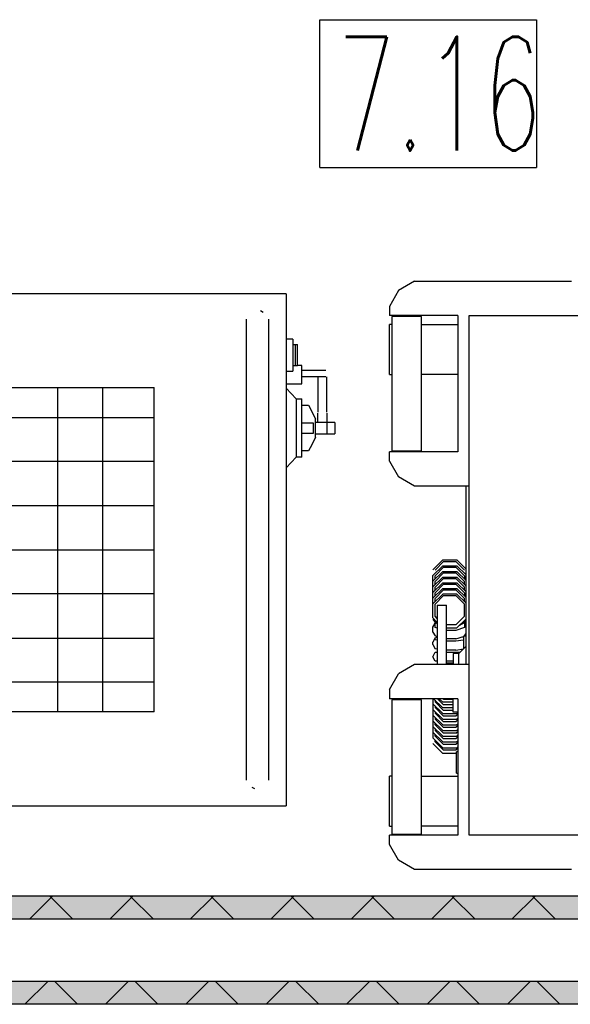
# Model space of a CAD drawing. Header units: millimetres. Extents: x 0 to 40100, y 0 to 29075.
# Tile 33 of 119: x 13968 to 14452, y 17916 to 18782. Entities that reach past the tile are written whole.
import ezdxf

# ---------------------------------------------------------------- set-up
doc = ezdxf.new("R2010")
doc.units = ezdxf.units.MM
doc.header["$MEASUREMENT"] = 0
doc.linetypes.add('AUSGEZOGEN', pattern=[0, 0])
doc.layers.get('0').update_dxf_attribs({"linetype": 'CONTINUOUS'})
for name, color, linetype, true_color in [('ibmp_KT_Einrichtung', 7, 'AUSGEZOGEN', 0x000080), ('ibmp_KT_Grundriss', 6, 'AUSGEZOGEN', 0xff00ff), ('ibmp_KT_Grundriss_Grundfläche', 7, 'AUSGEZOGEN', 0xffc6ff), ('ibmp_KT_Grundriss_Schraffur', 6, 'AUSGEZOGEN', 0xff00ff), ('IBMP_KT_POS-NUMMERN', 7, 'AUSGEZOGEN', 0xff8c55)]:
    doc.layers.add(name, color=color, linetype=linetype, true_color=true_color)
doc.styles.get("Standard").update_dxf_attribs({"font": 'TXT.SHX'})

# ---------------------------------------------------------------- blocks, each defined once
blk = doc.blocks.new('_SWS_COLOR_BLOCK_17')
at = {"layer": 'ibmp_KT_Grundriss_Grundfläche', "color": 0, "true_color": 0xfefefe}
for points in [[(18862.33, 17936.5), (12558, 17916.5), (12558, 17936.5)], [(18862.33, 17936.5), (18882.33, 17916.5), (12558, 17916.5)]]:
    blk.add_solid(points, dxfattribs=at)
at = {"color": 0, "true_color": 0x000000}
blk.add_attdef('', (0, 0), '', height=1, dxfattribs=at)
blk = doc.blocks.new('_SWS_COLOR_BLOCK_105')
at = {"layer": 'ibmp_KT_Grundriss_Grundfläche', "color": 0, "true_color": 0xfefefe}
for points in [[(18774.33, 18011.5), (12558, 17991.5), (12558, 18011.5)], [(18774.33, 18011.5), (18794.33, 17991.5), (12558, 17991.5)]]:
    blk.add_solid(points, dxfattribs=at)
at = {"color": 0, "true_color": 0x000000}
blk.add_attdef('', (0, 0), '', height=1, dxfattribs=at)
blk = doc.blocks.new('BLOCK_00362')
at = {"layer": 'ibmp_KT_Einrichtung', "color": 0, "linetype": 'AUSGEZOGEN', "true_color": 0x000000}
for p, q in [((14315.1, 18552.1), (14301.1, 18544.1)), ((14315.1, 18552.1), (14453.1, 18552.1)), ((14301.1, 18544.1), (14293.1, 18530.1)), ((14293.1, 18530.1), (14293.1, 18522.1)), ((14353.1, 18522.1), (14293.1, 18522.1)), ((14321.1, 18521.1), (14295.1, 18521.1)), ((14295.1, 18521.1), (14295.1, 18403.1)), ((14321.1, 18403.1), (14321.1, 18521.1)), ((14353.1, 18522.1), (14353.1, 18402.1)), ((14363.1, 18522.1), (14884.1, 18522.1)), ((14363.1, 18065.1), (14363.1, 18522.1)), ((14295.1, 18514.1), (14293.1, 18514.1)), ((14293.1, 18470.1), (14293.1, 18514.1)), ((14321.1, 18514.1), (14353.1, 18514.1)), ((14293.1, 18470.1), (14295.1, 18470.1)), ((14353.1, 18470.1), (14321.1, 18470.1)), ((14295.1, 18403.1), (14321.1, 18403.1)), ((14353.1, 18402.1), (14293.1, 18402.1)), ((14293.1, 18394.1), (14293.1, 18402.1)), ((14293.1, 18394.1), (14301.1, 18380.1)), ((14315.1, 18372.1), (14301.1, 18380.1)), ((14363.1, 18372.1), (14315.1, 18372.1)), ((14360.1, 18372.1), (14360.1, 18215.1)), ((14331.1, 18298.5), (14339.9, 18307.1)), ((14339.9, 18302.1), (14331.1, 18293.5)), ((14333.1, 18298.29), (14340.7, 18305.79)), ((14333.1, 18293.29), (14340.7, 18300.79)), ((14339.9, 18307.1), (14352.3, 18307.1)), ((14339.9, 18302.1), (14352.3, 18302.1)), ((14340.7, 18305.79), (14351.5, 18305.79)), ((14340.7, 18300.79), (14351.5, 18300.79)), ((14359.1, 18298.29), (14351.5, 18305.79)), ((14351.5, 18300.79), (14359.1, 18293.29)), ((14360.1, 18299.47), (14352.3, 18307.1)), ((14360.1, 18294.47), (14352.3, 18302.1)), ((14339.9, 18297.1), (14331.1, 18288.5)), ((14331.1, 18256.2), (14331.1, 18293.5)), ((14331.1, 18283.5), (14339.9, 18292.1)), ((14333.1, 18288.29), (14340.7, 18295.79)), ((14333.1, 18290.44), (14333.1, 18293.29)), ((14333.1, 18283.29), (14340.7, 18290.79)), ((14339.9, 18297.1), (14352.3, 18297.1)), ((14339.9, 18292.1), (14352.3, 18292.1)), ((14340.7, 18295.79), (14351.5, 18295.79)), ((14340.7, 18290.79), (14351.5, 18290.79)), ((14351.5, 18295.79), (14359.1, 18288.29)), ((14351.5, 18290.79), (14359.1, 18283.29)), ((14360.1, 18289.47), (14352.3, 18297.1)), ((14360.1, 18284.47), (14352.3, 18292.1)), ((14359.1, 18293.29), (14359.1, 18290.44)), ((14339.9, 18287.1), (14331.1, 18278.5)), ((14339.9, 18282.1), (14331.1, 18273.5)), ((14333.1, 18285.44), (14333.1, 18288.29)), ((14333.1, 18278.29), (14340.7, 18285.79)), ((14333.1, 18280.44), (14333.1, 18283.29)), ((14339.9, 18287.1), (14352.3, 18287.1)), ((14339.9, 18282.1), (14352.3, 18282.1)), ((14340.7, 18285.79), (14351.5, 18285.79)), ((14351.5, 18285.79), (14359.1, 18278.29)), ((14360.1, 18279.47), (14352.3, 18287.1)), ((14360.1, 18274.47), (14352.3, 18282.1)), ((14359.1, 18285.44), (14359.1, 18288.29)), ((14359.1, 18280.44), (14359.1, 18283.29)), ((14331.1, 18268.5), (14339.9, 18277.1)), ((14333.1, 18273.29), (14340.7, 18280.79)), ((14333.1, 18275.44), (14333.1, 18278.29)), ((14333.1, 18268.29), (14340.7, 18275.79)), ((14333.1, 18270.44), (14333.1, 18273.29)), ((14352.3, 18277.1), (14339.9, 18277.1)), ((14340.7, 18280.79), (14351.5, 18280.79)), ((14340.7, 18275.79), (14351.5, 18275.79)), ((14351.5, 18280.79), (14359.1, 18273.29)), ((14359.1, 18268.29), (14351.5, 18275.79)), ((14360.1, 18269.47), (14352.3, 18277.1)), ((14359.1, 18278.29), (14359.1, 18275.44)), ((14359.1, 18270.44), (14359.1, 18273.29)), ((14333.1, 18257.7), (14333.1, 18268.29)), ((14335.1, 18267.29), (14335.1, 18215.1)), ((14335.1, 18267.29), (14343.1, 18267.29)), ((14343.1, 18215.1), (14343.1, 18267.29)), ((14359.1, 18257.7), (14359.1, 18268.29)), ((14331.1, 18256.2), (14335.1, 18252.28)), ((14335.1, 18255.72), (14333.1, 18257.7)), ((14359.1, 18257.7), (14351.5, 18250.2)), ((14331.1, 18255.1), (14333.1, 18252)), ((14331.1, 18248), (14333.1, 18251.5)), ((14331.1, 18243.79), (14331.1, 18248)), ((14335.1, 18251), (14333.1, 18252)), ((14333.1, 18251.5), (14333.69, 18251.7)), ((14333.1, 18247.79), (14333.1, 18251.5)), ((14335.1, 18247.12), (14333.1, 18247.79)), ((14351.5, 18250.2), (14343.1, 18250.2)), ((14343.1, 18247.6), (14352.3, 18247.6)), ((14359.1, 18247.79), (14351.5, 18245.2)), ((14360.1, 18255.22), (14352.3, 18247.6)), ((14354.4, 18249.64), (14359.1, 18252)), ((14358.51, 18251.7), (14359.1, 18251.5)), ((14359.1, 18252), (14360.1, 18253.54)), ((14359.1, 18251.5), (14360.1, 18249.74)), ((14359.1, 18251.5), (14359.1, 18247.79)), ((14331.1, 18243.79), (14333.1, 18240.29)), ((14333.1, 18238.79), (14331.1, 18235)), ((14335.1, 18239.62), (14333.1, 18240.29)), ((14333.1, 18238.79), (14335.1, 18239.13)), ((14333.1, 18236.9), (14333.1, 18238.79)), ((14351.5, 18245.2), (14343.1, 18245.2)), ((14351.5, 18237.7), (14358.1, 18239.96)), ((14358.1, 18238.96), (14356.18, 18239.29)), ((14358.1, 18240.1), (14358.1, 18228.92)), ((14360.1, 18240.1), (14358.1, 18240.1)), ((14359.1, 18240.29), (14358.52, 18240.1)), ((14359.1, 18240.29), (14360.1, 18242.04)), ((14331.1, 18232.79), (14331.1, 18235)), ((14331.1, 18232.79), (14333.1, 18229.1)), ((14335.1, 18236.56), (14333.1, 18236.9)), ((14351.5, 18237.7), (14343.1, 18237.7)), ((14351.5, 18235.6), (14343.1, 18235.6)), ((14358.1, 18236.72), (14351.5, 18235.6)), ((14360.1, 18231), (14354.1, 18224.79)), ((14331.1, 18222.1), (14333.1, 18226.1)), ((14333.1, 18218.1), (14331.1, 18222.1)), ((14335.1, 18228.72), (14333.1, 18229.1)), ((14333.1, 18226.1), (14335.1, 18226.1)), ((14351.5, 18227.7), (14343.1, 18227.7)), ((14343.1, 18226.1), (14355.36, 18226.1)), ((14354.1, 18224.79), (14349.1, 18224.79)), ((14349.1, 18224.79), (14349.1, 18215.1)), ((14351.5, 18227.7), (14358.08, 18228.9)), ((14354.1, 18215.1), (14354.1, 18224.79)), ((14315.1, 18215.1), (14301.1, 18207.1)), ((14363.1, 18215.1), (14315.1, 18215.1)), ((14335.1, 18218.1), (14333.1, 18218.1)), ((14335.1, 18215.46), (14333.1, 18215.1)), ((14349.1, 18218.1), (14343.1, 18218.1)), ((14349.1, 18216.5), (14343.1, 18216.5)), ((14348.66, 18215.1), (14349.1, 18215.94)), ((14293.1, 18193.1), (14301.1, 18207.1)), ((14293.1, 18193.1), (14293.1, 18185.1)), ((14353.1, 18185.1), (14293.1, 18185.1)), ((14321.1, 18184.1), (14295.1, 18184.1)), ((14295.1, 18184.1), (14295.1, 18066.1)), ((14321.1, 18066.1), (14321.1, 18184.1)), ((14331.1, 18185.1), (14331.1, 18150.79)), ((14331.1, 18180.7), (14339.9, 18172.1)), ((14331.71, 18185.1), (14339.9, 18177.1)), ((14333.1, 18183.74), (14333.1, 18182.29)), ((14333.1, 18182.29), (14340.7, 18174.79)), ((14333.1, 18178.74), (14333.1, 18177.29)), ((14335.33, 18185.1), (14340.7, 18179.79)), ((14336.83, 18185.1), (14339.9, 18182.1)), ((14349.1, 18182.1), (14339.9, 18182.1)), ((14340.4, 18185.1), (14340.7, 18184.79)), ((14340.7, 18184.79), (14348.82, 18184.79)), ((14349.1, 18179.79), (14340.7, 18179.79)), ((14349.1, 18184.26), (14348.66, 18185.1)), ((14349.1, 18173.4), (14349.1, 18185.1)), ((14353.1, 18185.1), (14353.1, 18065.1)), ((14331.1, 18175.7), (14339.9, 18167.1)), ((14331.1, 18170.7), (14339.9, 18162.1)), ((14340.7, 18169.79), (14333.1, 18177.29)), ((14333.1, 18173.74), (14333.1, 18172.29)), ((14340.7, 18164.79), (14333.1, 18172.29)), ((14349.1, 18177.1), (14339.9, 18177.1)), ((14339.9, 18172.1), (14352.3, 18172.1)), ((14349.1, 18174.79), (14340.7, 18174.79)), ((14351.5, 18169.79), (14340.7, 18169.79)), ((14353.1, 18173.4), (14349.1, 18173.4)), ((14353.1, 18171.38), (14351.5, 18169.79)), ((14353.1, 18172.88), (14352.3, 18172.1)), ((14331.1, 18165.79), (14339.9, 18157.1)), ((14331.1, 18160.79), (14339.9, 18152.1)), ((14333.1, 18168.74), (14333.1, 18167.29)), ((14340.7, 18159.79), (14333.1, 18167.29)), ((14333.1, 18162.29), (14333.1, 18163.81)), ((14340.7, 18154.79), (14333.1, 18162.29)), ((14339.9, 18167.1), (14352.3, 18167.1)), ((14339.9, 18162.1), (14352.3, 18162.1)), ((14351.5, 18164.79), (14340.7, 18164.79)), ((14353.1, 18166.38), (14351.5, 18164.79)), ((14353.1, 18161.38), (14351.5, 18159.79)), ((14353.1, 18167.88), (14352.3, 18167.1)), ((14353.1, 18162.88), (14352.3, 18162.1)), ((14331.1, 18155.79), (14339.9, 18147.1)), ((14333.1, 18158.81), (14333.1, 18157.29)), ((14340.7, 18149.79), (14333.1, 18157.29)), ((14333.1, 18152.29), (14333.1, 18153.81)), ((14333.1, 18152.29), (14340.7, 18144.79)), ((14339.9, 18157.1), (14352.3, 18157.1)), ((14339.9, 18152.1), (14352.3, 18152.1)), ((14351.5, 18159.79), (14340.7, 18159.79)), ((14351.5, 18154.79), (14340.7, 18154.79)), ((14351.5, 18154.79), (14353.1, 18156.38)), ((14353.1, 18157.88), (14352.3, 18157.1)), ((14353.1, 18152.88), (14352.3, 18152.1)), ((14331.1, 18150.79), (14339.9, 18142.1)), ((14331.1, 18145.7), (14339.9, 18137.1)), ((14333.1, 18147.29), (14333.1, 18148.81)), ((14333.1, 18147.29), (14340.7, 18139.79)), ((14339.9, 18147.1), (14352.3, 18147.1)), ((14351.5, 18149.79), (14340.7, 18149.79)), ((14351.5, 18144.79), (14340.7, 18144.79)), ((14353.1, 18151.38), (14351.5, 18149.79)), ((14353.1, 18146.38), (14351.5, 18144.79)), ((14353.1, 18147.88), (14352.3, 18147.1)), ((14339.9, 18142.1), (14352.3, 18142.1)), ((14352.1, 18137.1), (14339.9, 18137.1)), ((14351.5, 18139.79), (14340.7, 18139.79)), ((14353.1, 18141.38), (14351.5, 18139.79)), ((14353.1, 18138.4), (14352.1, 18138.4)), ((14352.1, 18119.79), (14352.1, 18138.4)), ((14353.1, 18142.88), (14352.3, 18142.1)), ((14352.1, 18119.79), (14353.1, 18119.79)), ((14295.1, 18117.1), (14293.1, 18117.1)), ((14293.1, 18073.1), (14293.1, 18117.1)), ((14321.1, 18117.1), (14353.1, 18117.1)), ((14293.1, 18073.1), (14295.1, 18073.1)), ((14295.1, 18066.1), (14321.1, 18066.1)), ((14353.1, 18073.1), (14321.1, 18073.1)), ((14353.1, 18065.1), (14293.1, 18065.1)), ((14293.1, 18057.1), (14293.1, 18065.1)), ((14301.1, 18043.1), (14293.1, 18057.1)), ((14884.1, 18065.1), (14363.1, 18065.1)), ((14315.1, 18035.1), (14301.1, 18043.1)), ((14453.1, 18035.1), (14315.1, 18035.1))]:
    blk.add_line(p, q, dxfattribs=at)
at = {"color": 0, "true_color": 0x000000}
blk.add_attdef('', (0, 0), '', height=1, dxfattribs=at)
blk = doc.blocks.new('BLOCK_00366')
at = {"layer": 'ibmp_KT_Einrichtung', "color": 0, "linetype": 'AUSGEZOGEN', "true_color": 0x000000}
for p, q in [((14202.1, 18541.1), (13482.1, 18541.1)), ((14202.1, 18541.1), (14202.1, 18091.1)), ((14182.1, 18524.79), (14179.7, 18526.1)), ((14167.1, 18518.7), (14167.1, 18113.5)), ((14187.1, 18113.5), (14187.1, 18518.7)), ((14208.1, 18501.1), (14202.1, 18501.1)), ((14208.1, 18501.1), (14208.1, 18473.1)), ((14208.1, 18496.42), (14212.1, 18496.42)), ((14210.1, 18496.42), (14210.1, 18477.76)), ((14212.1, 18477.76), (14212.1, 18496.42)), ((14202.1, 18473.1), (14208.1, 18473.1)), ((14212.1, 18477.76), (14208.1, 18477.76)), ((14216.1, 18478.1), (14212.1, 18478.1)), ((14216.1, 18462.1), (14216.1, 18478.1)), ((14216.1, 18474.1), (14237.1, 18474.1)), ((14237.1, 18468.1), (14216.1, 18468.1)), ((14230.1, 18468.1), (14230.1, 18437.1)), ((14238.1, 18437.1), (14238.1, 18468.1)), ((13516.1, 18458.66), (14086.1, 18458.66)), ((14001.1, 18458.66), (14001.1, 18173.54)), ((14041.1, 18173.54), (14041.1, 18458.66)), ((14086.1, 18173.54), (14086.1, 18458.66)), ((14202.1, 18462.1), (14216.1, 18462.1)), ((14202.1, 18458.1), (14211.1, 18448.76)), ((14211.1, 18448.76), (14216.1, 18448.76)), ((14211.1, 18448.76), (14211.1, 18397.42)), ((14216.1, 18397.42), (14216.1, 18448.76)), ((14216.1, 18443.1), (14221.9, 18443.1)), ((14221.9, 18443.1), (14224.7, 18437.78)), ((14224.7, 18437.78), (14228.1, 18430.97)), ((13516.1, 18432.47), (14086.1, 18432.47)), ((14228.1, 18415.22), (14228.1, 18430.97)), ((14230.1, 18428.1), (14230.1, 18436.1)), ((14238.1, 18436.1), (14238.1, 18418.1)), ((14216.1, 18427.76), (14226.1, 18427.76)), ((14226.1, 18427.76), (14226.1, 18418.42)), ((14245.1, 18428.1), (14228.1, 18428.1)), ((14245.1, 18428.1), (14245.1, 18418.1)), ((14226.1, 18418.42), (14216.1, 18418.42)), ((14228.1, 18415.22), (14224.7, 18408.42)), ((14228.1, 18418.1), (14245.1, 18418.1)), ((14221.9, 18403.1), (14216.1, 18403.1)), ((14224.7, 18408.42), (14221.9, 18403.1)), ((14202.1, 18388.1), (14211.1, 18397.42)), ((14216.1, 18397.42), (14211.1, 18397.42)), ((14086.1, 18393.69), (13516.1, 18393.69)), ((13516.1, 18354.88), (14086.1, 18354.88)), ((13516.1, 18316.1), (14086.1, 18316.1)), ((14086.1, 18277.3), (13516.1, 18277.3)), ((13516.1, 18238.5), (14086.1, 18238.5)), ((14086.1, 18199.72), (13516.1, 18199.72)), ((14086.1, 18173.54), (13516.1, 18173.54)), ((14172.1, 18107.4), (14174.5, 18106.1)), ((13482.1, 18091.1), (14202.1, 18091.1))]:
    blk.add_line(p, q, dxfattribs=at)
at = {"color": 0, "true_color": 0x000000}
blk.add_attdef('', (0, 0), '', height=1, dxfattribs=at)

msp = doc.modelspace()

# ---------------------------------------------------------------- linework, layer by layer
at = {"layer": 'ibmp_KT_Grundriss', "color": 0, "linetype": 'AUSGEZOGEN', "true_color": 0x000000}
for p, q in [((18774.24, 18011.48), (12558.1, 18011.48)), ((12558.1, 17991.48), (18794.24, 17991.48)), ((18862.24, 17936.48), (12558.1, 17936.48)), ((18882.24, 17916.48), (12558.1, 17916.48))]:
    msp.add_line(p, q, dxfattribs=at)
at = {"layer": 'ibmp_KT_Grundriss_Schraffur', "color": 0, "linetype": 'AUSGEZOGEN', "true_color": 0x000000}
for p, q in [((13996.81, 18011.48), (13976.81, 17991.48)), ((13994.44, 18011.48), (14014.44, 17991.48)), ((14067.52, 18011.48), (14047.52, 17991.48)), ((14065.15, 18011.48), (14085.15, 17991.48)), ((14138.23, 18011.48), (14118.23, 17991.48)), ((14135.86, 18011.48), (14155.86, 17991.48)), ((14208.94, 18011.48), (14188.94, 17991.48)), ((14206.57, 18011.48), (14226.57, 17991.48)), ((14279.65, 18011.48), (14259.65, 17991.48)), ((14277.28, 18011.48), (14297.28, 17991.48)), ((14350.36, 18011.48), (14330.36, 17991.48)), ((14347.99, 18011.48), (14367.99, 17991.48)), ((14421.07, 18011.48), (14401.07, 17991.48)), ((14418.7, 18011.48), (14438.7, 17991.48)), ((13992.52, 17936.48), (13972.52, 17916.48)), ((13998.73, 17936.48), (14018.73, 17916.48)), ((14063.23, 17936.48), (14043.23, 17916.48)), ((14069.44, 17936.48), (14089.44, 17916.48)), ((14133.94, 17936.48), (14113.94, 17916.48)), ((14140.15, 17936.48), (14160.15, 17916.48)), ((14204.65, 17936.48), (14184.65, 17916.48)), ((14210.86, 17936.48), (14230.86, 17916.48)), ((14275.36, 17936.48), (14255.36, 17916.48)), ((14281.57, 17936.48), (14301.57, 17916.48)), ((14346.07, 17936.48), (14326.07, 17916.48)), ((14352.28, 17936.48), (14372.28, 17916.48)), ((14416.78, 17936.48), (14396.78, 17916.48)), ((14422.99, 17936.48), (14442.99, 17916.48))]:
    msp.add_line(p, q, dxfattribs=at)
at = {"layer": 'IBMP_KT_POS-NUMMERN', "color": 0, "linetype": 'AUSGEZOGEN', "true_color": 0x000000}
for p, q in [((14231.96, 18782.1), (14422.24, 18782.1)), ((14231.96, 18652.1), (14231.96, 18782.1)), ((14422.24, 18782.1), (14422.24, 18652.1)), ((14231.96, 18652.1), (14422.24, 18652.1))]:
    msp.add_line(p, q, dxfattribs=at)

# ---------------------------------------------------------------- block references
at = {"layer": 'ibmp_KT_Einrichtung', "color": 0, "true_color": 0x000000}
for name in ['BLOCK_00366', 'BLOCK_00362']:
    msp.add_blockref(name, (0, 0), dxfattribs=at)
at = {"layer": 'ibmp_KT_Grundriss_Grundfläche', "color": 0, "true_color": 0x000000}
for name in ['_SWS_COLOR_BLOCK_105', '_SWS_COLOR_BLOCK_17']:
    msp.add_blockref(name, (0, 0), dxfattribs=at)

# ---------------------------------------------------------------- texts
at = {"layer": 'IBMP_KT_POS-NUMMERN', "color": 0, "true_color": 0x000000, "width": 0.6}
msp.add_text('7.16', height=100, dxfattribs=at).set_placement((14246.96, 18667.1))

doc.saveas('drawing.dxf')
